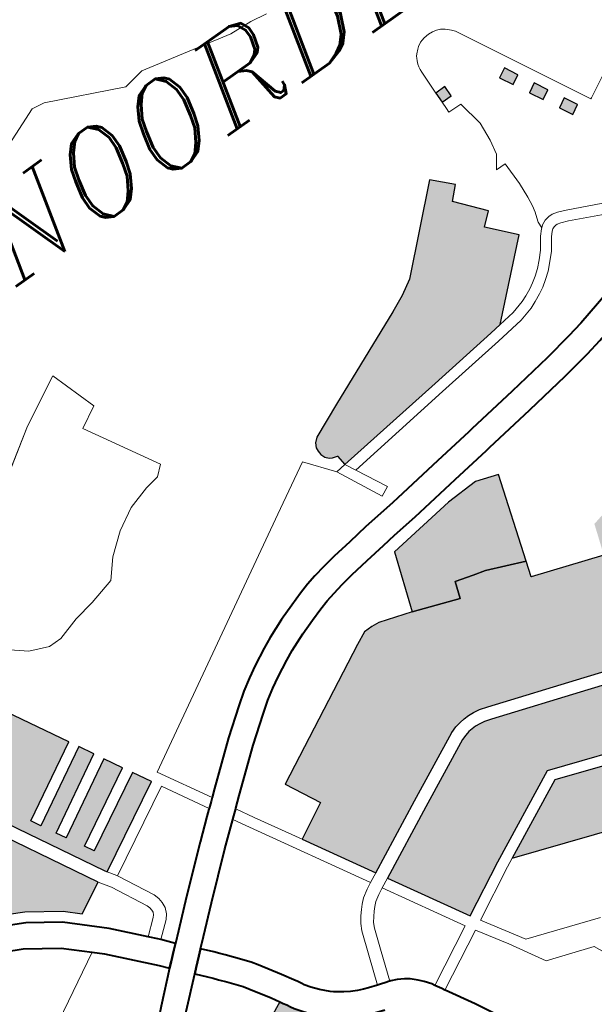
# Model space of a CAD drawing. Header units: metres. Extents: x 148316 to 148653, y 486436 to 486744.
# Tile 46 of 87: x 148542 to 148545, y 486718 to 486723. Entities that reach past the tile are written whole.
import ezdxf

# ---------------------------------------------------------------- set-up
doc = ezdxf.new("R2010")
doc.units = ezdxf.units.M
doc.header["$MEASUREMENT"] = 0
for name, color, linetype, lineweight in [('WVB-pen-brm-dik 018', 6, 'Continuous', 13), ('WVB-pen-dik 035', 1, 'Continuous', 40), ('WVB-raster-20%', 254, 'Continuous', 30), ('WVB-raster-60%', 253, 'Continuous', 30), ('WVB-tekst-dik 035', 1, 'Continuous', 40)]:
    doc.layers.add(name, color=color, linetype=linetype, lineweight=lineweight)
doc.styles.add('1 200   cursief   0.18', font='ITALICS.shx', dxfattribs={"height": 0.36})

# ---------------------------------------------------------------- blocks, each defined once
blk = doc.blocks.new('INZET')
at = {"layer": 'WVB-raster-20%'}
for points in [[(-0.098469, -0.043635), (-0.098462, -0.043335), (-0.098162, -0.043335), (-0.098168, -0.043635)], [(-0.096614, -0.04437), (-0.096808, -0.044005), (-0.096545, -0.043861), (-0.096351, -0.044226)], [(-0.096186, -0.045174), (-0.09638, -0.04481), (-0.096117, -0.044666), (-0.095923, -0.04503)], [(-0.106348, -0.050137), (-0.106384, -0.04984), (-0.106516, -0.0498), (-0.106592, -0.049749), (-0.106678, -0.049663), (-0.106723, -0.049542), (-0.106733, -0.04942), (-0.106723, -0.049314), (-0.106657, -0.049193), (-0.106541, -0.049086), (-0.105578, -0.048667), (-0.102875, -0.047509), (-0.102406, -0.047297), (-0.101984, -0.047052), (-0.099972, -0.045157), (-0.099473, -0.045676), (-0.099809, -0.046005), (-0.099151, -0.046778), (-0.099496, -0.047082), (-0.09885, -0.047797), (-0.100684, -0.049487), (-0.10103, -0.049531), (-0.103066, -0.049764)], [(-0.095761, -0.045973), (-0.095951, -0.045615), (-0.095688, -0.045471), (-0.095498, -0.045829)], [(-0.118054, -0.055423), (-0.118104, -0.055346), (-0.120016, -0.051871), (-0.120181, -0.051565), (-0.12072, -0.050566), (-0.12079, -0.050435), (-0.118413, -0.049117), (-0.117956, -0.049942), (-0.120026, -0.051072), (-0.119883, -0.051336), (-0.117811, -0.050205), (-0.117773, -0.050275), (-0.116856, -0.051933), (-0.118949, -0.053084), (-0.118805, -0.053347), (-0.116711, -0.052195), (-0.11649, -0.052595), (-0.118576, -0.05376), (-0.11843, -0.054022), (-0.116345, -0.052858), (-0.11607, -0.053355), (-0.118158, -0.054492), (-0.118015, -0.054755), (-0.115925, -0.053617), (-0.115649, -0.054117)], [(-0.100655, -0.059926), (-0.101862, -0.059507), (-0.104398, -0.058649), (-0.107002, -0.057775), (-0.107231, -0.057703), (-0.107408, -0.05768), (-0.107568, -0.057663), (-0.107719, -0.057669), (-0.107863, -0.05768), (-0.108028, -0.057716), (-0.108208, -0.057774), (-0.110109, -0.058703), (-0.112111, -0.059689), (-0.113215, -0.057781), (-0.112224, -0.057252), (-0.112722, -0.056289), (-0.108913, -0.05433), (-0.108556, -0.054157), (-0.108307, -0.054157), (-0.108091, -0.054179), (-0.107178, -0.05447), (-0.105907, -0.054932), (-0.105752, -0.05448), (-0.105245, -0.054619), (-0.1049, -0.054713), (-0.103848, -0.055146), (-0.103983, -0.055575), (-0.102032, -0.056247), (-0.101746, -0.055401), (-0.098725, -0.05471), (-0.098055, -0.057456), (-0.099961, -0.057913)], [(-0.110694, -0.062138), (-0.111935, -0.059992), (-0.109955, -0.059017), (-0.108077, -0.058099), (-0.107937, -0.058054), (-0.107812, -0.058027), (-0.107698, -0.058018), (-0.10758, -0.058014), (-0.10745, -0.058028), (-0.107307, -0.058046), (-0.107111, -0.058108), (-0.10451, -0.058981), (-0.101975, -0.059838), (-0.100769, -0.060257), (-0.101355, -0.061959), (-0.103958, -0.061089), (-0.106683, -0.060131), (-0.109227, -0.061371)], [(-0.124828, -0.076687), (-0.124881, -0.075963), (-0.124881, -0.075504), (-0.124833, -0.075266), (-0.124722, -0.074711), (-0.124532, -0.07403), (-0.124118, -0.072438), (-0.124698, -0.072322), (-0.124072, -0.070026), (-0.12282, -0.067058), (-0.123887, -0.066664), (-0.12333, -0.065389), (-0.122287, -0.065852), (-0.121962, -0.065017), (-0.121104, -0.063696), (-0.120478, -0.063139), (-0.119945, -0.062791), (-0.119018, -0.062351), (-0.116277, -0.061034), (-0.116225, -0.061122), (-0.11617, -0.061215), (-0.116119, -0.061309), (-0.116065, -0.06141), (-0.115915, -0.061618), (-0.115731, -0.061848), (-0.115482, -0.062108), (-0.115365, -0.062212), (-0.115081, -0.062413), (-0.114884, -0.06253), (-0.114676, -0.062638), (-0.11449, -0.06272), (-0.114321, -0.062787), (-0.114074, -0.062866), (-0.114107, -0.06296), (-0.114198, -0.063226), (-0.114251, -0.063343), (-0.114307, -0.063433), (-0.114361, -0.0635), (-0.114433, -0.063571), (-0.114506, -0.063624), (-0.115791, -0.064335), (-0.118399, -0.065744), (-0.118933, -0.066033), (-0.119063, -0.066144), (-0.119167, -0.066238), (-0.119301, -0.066378), (-0.119415, -0.066522), (-0.119611, -0.066897), (-0.120384, -0.068727), (-0.121264, -0.07083), (-0.121387, -0.07117), (-0.121917, -0.073204), (-0.121997, -0.073541), (-0.122016, -0.073691), (-0.121991, -0.073897), (-0.121924, -0.07409), (-0.121792, -0.074267), (-0.121672, -0.074387), (-0.121509, -0.074493), (-0.121348, -0.074561), (-0.12058, -0.074754), (-0.120352, -0.074823), (-0.120784, -0.076342), (-0.121033, -0.076284), (-0.121129, -0.076264), (-0.121249, -0.076246), (-0.121463, -0.076225), (-0.121705, -0.076221), (-0.121832, -0.076221), (-0.12204, -0.076241), (-0.122268, -0.076275), (-0.122403, -0.076317), (-0.122671, -0.076389), (-0.123137, -0.07649), (-0.123221, -0.076508), (-0.123638, -0.076581), (-0.124155, -0.076661), (-0.124259, -0.07667), (-0.124496, -0.076679), (-0.124711, -0.076684)]]:
    blk.add_hatch(color=256, dxfattribs=at).paths.add_polyline_path(points)
at = {"layer": 'WVB-raster-20%', "extrusion": (0, 0, -1)}
for points in [[(0.119278, -0.055955), (0.118416, -0.055508), (0.120323, -0.052039), (0.120884, -0.050998), (0.121027, -0.050734), (0.121189, -0.050432), (0.121344, -0.050146), (0.121397, -0.04998), (0.121422, -0.049787), (0.121492, -0.049264), (0.12269, -0.049327), (0.123259, -0.048284), (0.124846, -0.049118), (0.124029, -0.050623), (0.123786, -0.051069), (0.122312, -0.05027), (0.121805, -0.051161), (0.121657, -0.051421), (0.12289, -0.052097), (0.122065, -0.053515), (0.121729, -0.054077), (0.12091, -0.054812), (0.120521, -0.05501), (0.119657, -0.055601)], [(0.10088, -0.064323), (0.101181, -0.063115), (0.101368, -0.062271), (0.104055, -0.061373), (0.106665, -0.060455), (0.108848, -0.06152)]]:
    blk.add_hatch(color=256, dxfattribs=at).paths.add_polyline_path(points)
at = {"layer": 'WVB-raster-60%'}
blk.add_hatch(color=256, dxfattribs=at).paths.add_polyline_path([(-0.103848, -0.055146), (-0.1049, -0.054713), (-0.105245, -0.054619), (-0.105752, -0.05448), (-0.105907, -0.054932), (-0.107178, -0.05447), (-0.106628, -0.052864), (-0.10464, -0.052617), (-0.103716, -0.052576), (-0.103091, -0.05279)])
at = {"layer": 'WVB-pen-brm-dik 018'}
for p, q in [((-0.108887, -0.037791), (-0.107674, -0.037305)), ((-0.107674, -0.037305), (-0.108887, -0.037791)), ((-0.107674, -0.037305), (-0.10731, -0.037366)), ((-0.10731, -0.037366), (-0.107674, -0.037305)), ((-0.10731, -0.037366), (-0.105247, -0.038296)), ((-0.105247, -0.038296), (-0.10731, -0.037366)), ((-0.105247, -0.038296), (-0.10464, -0.038195)), ((-0.10464, -0.038195), (-0.105247, -0.038296)), ((-0.10464, -0.038195), (-0.102081, -0.038782)), ((-0.102081, -0.038782), (-0.10464, -0.038195)), ((-0.102081, -0.038782), (-0.101434, -0.038823)), ((-0.101434, -0.038823), (-0.102081, -0.038782)), ((-0.101434, -0.038823), (-0.100969, -0.038903)), ((-0.100969, -0.038903), (-0.101434, -0.038823)), ((-0.098168, -0.042073), (-0.098265, -0.042162)), ((-0.098265, -0.042162), (-0.098168, -0.042073)), ((-0.098112, -0.042032), (-0.098168, -0.042073)), ((-0.098168, -0.042073), (-0.098112, -0.042032)), ((-0.097999, -0.041969), (-0.098112, -0.042032)), ((-0.098112, -0.042032), (-0.097999, -0.041969)), ((-0.097932, -0.041948), (-0.097999, -0.041969)), ((-0.097999, -0.041969), (-0.097932, -0.041948)), ((-0.097848, -0.041927), (-0.097932, -0.041948)), ((-0.097932, -0.041948), (-0.097848, -0.041927)), ((-0.097698, -0.041914), (-0.097848, -0.041927)), ((-0.097848, -0.041927), (-0.097698, -0.041914)), ((-0.09757, -0.041927), (-0.097698, -0.041914)), ((-0.097698, -0.041914), (-0.09757, -0.041927)), ((-0.097453, -0.041953), (-0.09757, -0.041927)), ((-0.09757, -0.041927), (-0.097453, -0.041953)), ((-0.097352, -0.041995), (-0.097453, -0.041953)), ((-0.097453, -0.041953), (-0.097352, -0.041995)), ((-0.09725, -0.042063), (-0.097352, -0.041995)), ((-0.097352, -0.041995), (-0.09725, -0.042063)), ((-0.097122, -0.04219), (-0.09725, -0.042063)), ((-0.09725, -0.042063), (-0.097122, -0.04219)), ((-0.098372, -0.042327), (-0.098409, -0.042413)), ((-0.098409, -0.042413), (-0.098372, -0.042327)), ((-0.098336, -0.042262), (-0.098372, -0.042327)), ((-0.098372, -0.042327), (-0.098336, -0.042262)), ((-0.098305, -0.042213), (-0.098336, -0.042262)), ((-0.098336, -0.042262), (-0.098305, -0.042213)), ((-0.098265, -0.042162), (-0.098305, -0.042213)), ((-0.098305, -0.042213), (-0.098265, -0.042162)), ((-0.097052, -0.04227), (-0.097122, -0.04219)), ((-0.097122, -0.04219), (-0.097052, -0.04227)), ((-0.095112, -0.045917), (-0.097052, -0.04227)), ((-0.097052, -0.04227), (-0.095112, -0.045917)), ((-0.098441, -0.042563), (-0.098446, -0.042651)), ((-0.098446, -0.042651), (-0.098441, -0.042563)), ((-0.098428, -0.042482), (-0.098441, -0.042563)), ((-0.098441, -0.042563), (-0.098428, -0.042482)), ((-0.098409, -0.042413), (-0.098428, -0.042482)), ((-0.098428, -0.042482), (-0.098409, -0.042413)), ((-0.098446, -0.042651), (-0.098462, -0.043335)), ((-0.098462, -0.043335), (-0.098446, -0.042651)), ((-0.098469, -0.043635), (-0.098462, -0.043335)), ((-0.098462, -0.043335), (-0.098162, -0.043335)), ((-0.098162, -0.043335), (-0.098168, -0.043635)), ((-0.111434, -0.043555), (-0.112786, -0.044276)), ((-0.112786, -0.044276), (-0.111434, -0.043555)), ((-0.110995, -0.044872), (-0.111434, -0.043555)), ((-0.111434, -0.043555), (-0.110995, -0.044872)), ((-0.098469, -0.043635), (-0.098473, -0.043847)), ((-0.098473, -0.043847), (-0.098469, -0.043635)), ((-0.098168, -0.043635), (-0.098469, -0.043635)), ((-0.098473, -0.043847), (-0.098476, -0.043967)), ((-0.098476, -0.043967), (-0.098473, -0.043847)), ((-0.098476, -0.043967), (-0.098081, -0.043973)), ((-0.098081, -0.043973), (-0.098476, -0.043967)), ((-0.098081, -0.043973), (-0.097953, -0.044702)), ((-0.097953, -0.044702), (-0.098081, -0.043973)), ((-0.096545, -0.043861), (-0.096808, -0.044005)), ((-0.096351, -0.044226), (-0.096545, -0.043861)), ((-0.096808, -0.044005), (-0.096614, -0.04437)), ((-0.096614, -0.04437), (-0.096351, -0.044226)), ((-0.112786, -0.044276), (-0.115902, -0.046287)), ((-0.115902, -0.046287), (-0.112786, -0.044276)), ((-0.097953, -0.044702), (-0.097997, -0.045237)), ((-0.097997, -0.045237), (-0.097953, -0.044702)), ((-0.096117, -0.044666), (-0.09638, -0.04481)), ((-0.095923, -0.04503), (-0.096117, -0.044666)), ((-0.111596, -0.045197), (-0.110995, -0.044872)), ((-0.110995, -0.044872), (-0.111596, -0.045197)), ((-0.09638, -0.04481), (-0.096186, -0.045174)), ((-0.096186, -0.045174), (-0.095923, -0.04503)), ((-0.110435, -0.047221), (-0.111596, -0.045197)), ((-0.111596, -0.045197), (-0.110435, -0.047221)), ((-0.101984, -0.047052), (-0.099972, -0.045157)), ((-0.099972, -0.045157), (-0.099473, -0.045676)), ((-0.097997, -0.045237), (-0.098085, -0.045651)), ((-0.098085, -0.045651), (-0.097997, -0.045237)), ((-0.093875, -0.045262), (-0.095084, -0.0459)), ((-0.095084, -0.0459), (-0.093875, -0.045262)), ((-0.095688, -0.045471), (-0.095951, -0.045615)), ((-0.095498, -0.045829), (-0.095688, -0.045471)), ((-0.099473, -0.045676), (-0.099809, -0.046005)), ((-0.098085, -0.045651), (-0.098326, -0.045994)), ((-0.098326, -0.045994), (-0.098085, -0.045651)), ((-0.095951, -0.045615), (-0.095761, -0.045973)), ((-0.095761, -0.045973), (-0.095498, -0.045829)), ((-0.099809, -0.046005), (-0.099151, -0.046778)), ((-0.098326, -0.045994), (-0.098038, -0.045999)), ((-0.098038, -0.045999), (-0.098326, -0.045994)), ((-0.098038, -0.045999), (-0.098032, -0.046668)), ((-0.098032, -0.046668), (-0.098038, -0.045999)), ((-0.095084, -0.0459), (-0.095112, -0.045917)), ((-0.095112, -0.045917), (-0.095084, -0.0459)), ((-0.099151, -0.046778), (-0.099496, -0.047082)), ((-0.098032, -0.046668), (-0.098066, -0.047097)), ((-0.098066, -0.047097), (-0.098032, -0.046668)), ((-0.102406, -0.047297), (-0.101984, -0.047052)), ((-0.099496, -0.047082), (-0.09885, -0.047797)), ((-0.098066, -0.047097), (-0.0981, -0.047362)), ((-0.0981, -0.047362), (-0.098066, -0.047097)), ((-0.111122, -0.047526), (-0.110703, -0.04745)), ((-0.110703, -0.04745), (-0.111122, -0.047526)), ((-0.110703, -0.04745), (-0.110435, -0.047221)), ((-0.110435, -0.047221), (-0.110703, -0.04745)), ((-0.102875, -0.047509), (-0.102406, -0.047297)), ((-0.0981, -0.047362), (-0.098139, -0.047543)), ((-0.098139, -0.047543), (-0.0981, -0.047362)), ((-0.112382, -0.048061), (-0.111771, -0.047717)), ((-0.111771, -0.047717), (-0.112382, -0.048061)), ((-0.111771, -0.047717), (-0.111122, -0.047526)), ((-0.111122, -0.047526), (-0.111771, -0.047717)), ((-0.105578, -0.048667), (-0.102875, -0.047509)), ((-0.09819, -0.047701), (-0.098229, -0.047814)), ((-0.098229, -0.047814), (-0.09819, -0.047701)), ((-0.098139, -0.047543), (-0.09819, -0.047701)), ((-0.09819, -0.047701), (-0.098139, -0.047543)), ((-0.09885, -0.047797), (-0.100684, -0.049487)), ((-0.098238, -0.047997), (-0.098264, -0.048018)), ((-0.098264, -0.048018), (-0.098238, -0.047997)), ((-0.098229, -0.047814), (-0.098238, -0.047997)), ((-0.098238, -0.047997), (-0.098229, -0.047814)), ((-0.098172, -0.047944), (-0.098238, -0.047997)), ((-0.098238, -0.047997), (-0.098172, -0.047944)), ((-0.098043, -0.047882), (-0.098172, -0.047944)), ((-0.098172, -0.047944), (-0.098043, -0.047882)), ((-0.0979, -0.047857), (-0.098043, -0.047882)), ((-0.098043, -0.047882), (-0.0979, -0.047857)), ((-0.09779, -0.047864), (-0.0979, -0.047857)), ((-0.0979, -0.047857), (-0.09779, -0.047864)), ((-0.097643, -0.047902), (-0.09779, -0.047864)), ((-0.09779, -0.047864), (-0.097643, -0.047902)), ((-0.097415, -0.047994), (-0.097643, -0.047902)), ((-0.097643, -0.047902), (-0.097415, -0.047994)), ((-0.0965, -0.048418), (-0.097415, -0.047994)), ((-0.097415, -0.047994), (-0.0965, -0.048418)), ((-0.112955, -0.048519), (-0.112382, -0.048061)), ((-0.112382, -0.048061), (-0.112955, -0.048519)), ((-0.098396, -0.048165), (-0.098625, -0.048476)), ((-0.098625, -0.048476), (-0.098396, -0.048165)), ((-0.098264, -0.048018), (-0.098396, -0.048165)), ((-0.098396, -0.048165), (-0.098264, -0.048018)), ((-0.098057, -0.048236), (-0.098163, -0.048355)), ((-0.098163, -0.048355), (-0.098057, -0.048236)), ((-0.098011, -0.0482), (-0.098057, -0.048236)), ((-0.098057, -0.048236), (-0.098011, -0.0482)), ((-0.097951, -0.048171), (-0.098011, -0.0482)), ((-0.098011, -0.0482), (-0.097951, -0.048171)), ((-0.097883, -0.048159), (-0.097951, -0.048171)), ((-0.097951, -0.048171), (-0.097883, -0.048159)), ((-0.097837, -0.048162), (-0.097883, -0.048159)), ((-0.097883, -0.048159), (-0.097837, -0.048162)), ((-0.097737, -0.048188), (-0.097837, -0.048162)), ((-0.097837, -0.048162), (-0.097737, -0.048188)), ((-0.097534, -0.04827), (-0.097737, -0.048188)), ((-0.097737, -0.048188), (-0.097534, -0.04827)), ((-0.113374, -0.049015), (-0.112955, -0.048519)), ((-0.112955, -0.048519), (-0.113374, -0.049015)), ((-0.098625, -0.048476), (-0.098803, -0.048668)), ((-0.098803, -0.048668), (-0.098625, -0.048476)), ((-0.098163, -0.048355), (-0.098393, -0.048668)), ((-0.098393, -0.048668), (-0.098163, -0.048355)), ((-0.096611, -0.048698), (-0.097534, -0.04827)), ((-0.097534, -0.04827), (-0.096611, -0.048698)), ((-0.116924, -0.048786), (-0.116313, -0.049282)), ((-0.116313, -0.049282), (-0.116924, -0.048786)), ((-0.106541, -0.049086), (-0.105578, -0.048667)), ((-0.098803, -0.048668), (-0.098979, -0.048834)), ((-0.098979, -0.048834), (-0.098803, -0.048668)), ((-0.098393, -0.048668), (-0.09859, -0.048879)), ((-0.09859, -0.048879), (-0.098393, -0.048668)), ((-0.114138, -0.049206), (-0.113374, -0.049015)), ((-0.113374, -0.049015), (-0.114138, -0.049206)), ((-0.099147, -0.048968), (-0.099312, -0.049076)), ((-0.099312, -0.049076), (-0.099147, -0.048968)), ((-0.098979, -0.048834), (-0.099147, -0.048968)), ((-0.099147, -0.048968), (-0.098979, -0.048834)), ((-0.098782, -0.049061), (-0.098971, -0.049211)), ((-0.098971, -0.049211), (-0.098782, -0.049061)), ((-0.09859, -0.048879), (-0.098782, -0.049061)), ((-0.098782, -0.049061), (-0.09859, -0.048879)), ((-0.116313, -0.049282), (-0.115779, -0.049511)), ((-0.115779, -0.049511), (-0.116313, -0.049282)), ((-0.115397, -0.049511), (-0.114749, -0.04932)), ((-0.114749, -0.04932), (-0.115397, -0.049511)), ((-0.114749, -0.04932), (-0.114138, -0.049206)), ((-0.114138, -0.049206), (-0.114749, -0.04932)), ((-0.106733, -0.04942), (-0.106723, -0.049314)), ((-0.106723, -0.049314), (-0.106657, -0.049193)), ((-0.106657, -0.049193), (-0.106541, -0.049086)), ((-0.09984, -0.049326), (-0.100216, -0.049427)), ((-0.100216, -0.049427), (-0.09984, -0.049326)), ((-0.099668, -0.049258), (-0.09984, -0.049326)), ((-0.09984, -0.049326), (-0.099668, -0.049258)), ((-0.099467, -0.049166), (-0.099668, -0.049258)), ((-0.099668, -0.049258), (-0.099467, -0.049166)), ((-0.099312, -0.049076), (-0.099467, -0.049166)), ((-0.099467, -0.049166), (-0.099312, -0.049076)), ((-0.099154, -0.049332), (-0.09933, -0.049433)), ((-0.09933, -0.049433), (-0.099154, -0.049332)), ((-0.098971, -0.049211), (-0.099154, -0.049332)), ((-0.099154, -0.049332), (-0.098971, -0.049211)), ((-0.115779, -0.049511), (-0.115397, -0.049511)), ((-0.115397, -0.049511), (-0.115779, -0.049511)), ((-0.10725, -0.049408), (-0.108622, -0.050184)), ((-0.108622, -0.050184), (-0.10725, -0.049408)), ((-0.106645, -0.050175), (-0.10725, -0.049408)), ((-0.10725, -0.049408), (-0.106645, -0.050175)), ((-0.106723, -0.049542), (-0.106733, -0.04942)), ((-0.106678, -0.049663), (-0.106723, -0.049542)), ((-0.10103, -0.049531), (-0.103066, -0.049764)), ((-0.100684, -0.049487), (-0.10103, -0.049531)), ((-0.100216, -0.049427), (-0.100684, -0.049487)), ((-0.100684, -0.049487), (-0.100216, -0.049427)), ((-0.09955, -0.049533), (-0.099745, -0.049611)), ((-0.099745, -0.049611), (-0.09955, -0.049533)), ((-0.09933, -0.049433), (-0.09955, -0.049533)), ((-0.09955, -0.049533), (-0.09933, -0.049433)), ((-0.106592, -0.049749), (-0.106678, -0.049663)), ((-0.106516, -0.0498), (-0.106592, -0.049749)), ((-0.106384, -0.04984), (-0.106516, -0.0498)), ((-0.106348, -0.050137), (-0.106384, -0.04984)), ((-0.103066, -0.049764), (-0.106348, -0.050137)), ((-0.100994, -0.049829), (-0.103032, -0.050062)), ((-0.103032, -0.050062), (-0.100994, -0.049829)), ((-0.100158, -0.049722), (-0.100994, -0.049829)), ((-0.100994, -0.049829), (-0.100158, -0.049722)), ((-0.099745, -0.049611), (-0.100158, -0.049722)), ((-0.100158, -0.049722), (-0.099745, -0.049611)), ((-0.106348, -0.050137), (-0.106645, -0.050175)), ((-0.106645, -0.050175), (-0.106348, -0.050137)), ((-0.106196, -0.050435), (-0.106348, -0.050137)), ((-0.106348, -0.050137), (-0.106196, -0.050435)), ((-0.103032, -0.050062), (-0.106196, -0.050435)), ((-0.106196, -0.050435), (-0.103032, -0.050062)), ((-0.117773, -0.050275), (-0.116856, -0.051933)), ((-0.108622, -0.050184), (-0.115369, -0.053998)), ((-0.115369, -0.053998), (-0.108622, -0.050184)), ((-0.10602, -0.051436), (-0.106645, -0.050175)), ((-0.106645, -0.050175), (-0.10602, -0.051436)), ((-0.106196, -0.050435), (-0.105752, -0.051303)), ((-0.105752, -0.051303), (-0.106196, -0.050435)), ((-0.09888, -0.050731), (-0.0982, -0.05057)), ((-0.100173, -0.05097), (-0.099343, -0.050829)), ((-0.099343, -0.050829), (-0.09888, -0.050731)), ((-0.102962, -0.051356), (-0.101472, -0.051156)), ((-0.101472, -0.051156), (-0.100173, -0.05097)), ((-0.105752, -0.051303), (-0.10602, -0.051436)), ((-0.10602, -0.051436), (-0.105752, -0.051303)), ((-0.104233, -0.051522), (-0.103078, -0.051372)), ((-0.103078, -0.051372), (-0.102962, -0.051356)), ((-0.098727, -0.051414), (-0.099212, -0.051516)), ((-0.106437, -0.051799), (-0.105882, -0.051741)), ((-0.105882, -0.051741), (-0.105699, -0.051721)), ((-0.105699, -0.051721), (-0.104233, -0.051522)), ((-0.100064, -0.051662), (-0.101376, -0.05185)), ((-0.099212, -0.051516), (-0.100064, -0.051662)), ((-0.118104, -0.055346), (-0.120016, -0.051871)), ((-0.116856, -0.051933), (-0.118949, -0.053084)), ((-0.108423, -0.052068), (-0.108032, -0.052004)), ((-0.108032, -0.052004), (-0.107462, -0.051931)), ((-0.107462, -0.051931), (-0.106859, -0.05185)), ((-0.106859, -0.05185), (-0.106437, -0.051799)), ((-0.101376, -0.05185), (-0.102869, -0.05205)), ((-0.120323, -0.052039), (-0.118416, -0.055508)), ((-0.118805, -0.053347), (-0.116711, -0.052195)), ((-0.116711, -0.052195), (-0.11649, -0.052595)), ((-0.109367, -0.052291), (-0.109065, -0.052208)), ((-0.109065, -0.052208), (-0.108769, -0.052136)), ((-0.108769, -0.052136), (-0.108423, -0.052068)), ((-0.104141, -0.052216), (-0.105615, -0.052416)), ((-0.102987, -0.052066), (-0.104141, -0.052216)), ((-0.102869, -0.05205), (-0.102987, -0.052066)), ((-0.110203, -0.052575), (-0.109751, -0.052421)), ((-0.109751, -0.052421), (-0.109367, -0.052291)), ((-0.10677, -0.052544), (-0.107371, -0.052625)), ((-0.106359, -0.052495), (-0.10677, -0.052544)), ((-0.105615, -0.052416), (-0.106359, -0.052495)), ((-0.11649, -0.052595), (-0.118576, -0.05376)), ((-0.111041, -0.052939), (-0.110739, -0.052793)), ((-0.110739, -0.052793), (-0.110203, -0.052575)), ((-0.108618, -0.05282), (-0.10889, -0.052886)), ((-0.108299, -0.052757), (-0.108618, -0.05282)), ((-0.107931, -0.052696), (-0.108299, -0.052757)), ((-0.107371, -0.052625), (-0.107931, -0.052696)), ((-0.106628, -0.052864), (-0.10464, -0.052617)), ((-0.10464, -0.052617), (-0.103716, -0.052576)), ((-0.103091, -0.05279), (-0.103848, -0.055146)), ((-0.103716, -0.052576), (-0.103091, -0.05279)), ((-0.118949, -0.053084), (-0.118805, -0.053347)), ((-0.11843, -0.054022), (-0.116345, -0.052858)), ((-0.116345, -0.052858), (-0.11607, -0.053355)), ((-0.111511, -0.053181), (-0.111041, -0.052939)), ((-0.109526, -0.053084), (-0.109958, -0.053231)), ((-0.109162, -0.05296), (-0.109526, -0.053084)), ((-0.10889, -0.052886), (-0.109162, -0.05296)), ((-0.107178, -0.05447), (-0.106628, -0.052864)), ((-0.11607, -0.053355), (-0.118158, -0.054492)), ((-0.111836, -0.053363), (-0.111511, -0.053181)), ((-0.109958, -0.053231), (-0.110454, -0.053433)), ((-0.118015, -0.054755), (-0.115925, -0.053617)), ((-0.115925, -0.053617), (-0.115649, -0.054117)), ((-0.112518, -0.053818), (-0.11217, -0.053571)), ((-0.11217, -0.053571), (-0.111836, -0.053363)), ((-0.110728, -0.053566), (-0.11118, -0.053798)), ((-0.110454, -0.053433), (-0.110728, -0.053566)), ((-0.118576, -0.05376), (-0.11843, -0.054022)), ((-0.113246, -0.054365), (-0.112518, -0.053818)), ((-0.11118, -0.053798), (-0.11148, -0.053966)), ((-0.115649, -0.054117), (-0.118054, -0.055423)), ((-0.115369, -0.053998), (-0.114558, -0.055433)), ((-0.114558, -0.055433), (-0.115369, -0.053998)), ((-0.111782, -0.054154), (-0.112105, -0.054383)), ((-0.11148, -0.053966), (-0.111782, -0.054154)), ((-0.108913, -0.05433), (-0.108556, -0.054157)), ((-0.108556, -0.054157), (-0.108307, -0.054157)), ((-0.108307, -0.054157), (-0.108091, -0.054179)), ((-0.115499, -0.054377), (-0.117891, -0.055676)), ((-0.117891, -0.055676), (-0.115499, -0.054377)), ((-0.114943, -0.055361), (-0.115499, -0.054377)), ((-0.115499, -0.054377), (-0.114943, -0.055361)), ((-0.114362, -0.055271), (-0.113246, -0.054365)), ((-0.112105, -0.054383), (-0.112815, -0.054917)), ((-0.112722, -0.056289), (-0.108913, -0.05433)), ((-0.108091, -0.054179), (-0.107178, -0.05447)), ((-0.118158, -0.054492), (-0.118015, -0.054755)), ((-0.121746, -0.054721), (-0.120675, -0.055269)), ((-0.120521, -0.05501), (-0.12091, -0.054812)), ((-0.112815, -0.054917), (-0.113918, -0.055812)), ((-0.119657, -0.055601), (-0.120521, -0.05501)), ((-0.103848, -0.055146), (-0.103983, -0.055575)), ((-0.121138, -0.0558), (-0.122053, -0.055353)), ((-0.120675, -0.055269), (-0.119845, -0.055836)), ((-0.118054, -0.055423), (-0.118104, -0.055346)), ((-0.117903, -0.055652), (-0.118054, -0.055423)), ((-0.118054, -0.055423), (-0.117903, -0.055652)), ((-0.114793, -0.055627), (-0.114943, -0.055361)), ((-0.114943, -0.055361), (-0.114793, -0.055627)), ((-0.114793, -0.055627), (-0.114641, -0.055502)), ((-0.114641, -0.055502), (-0.114558, -0.055433)), ((-0.114558, -0.055433), (-0.114362, -0.055271)), ((-0.119278, -0.055955), (-0.119657, -0.055601)), ((-0.118416, -0.055508), (-0.119278, -0.055955)), ((-0.118206, -0.055828), (-0.118416, -0.055508)), ((-0.118416, -0.055508), (-0.118206, -0.055828)), ((-0.117891, -0.055676), (-0.117903, -0.055652)), ((-0.117903, -0.055652), (-0.117891, -0.055676)), ((-0.117891, -0.055676), (-0.117379, -0.056678)), ((-0.117379, -0.056678), (-0.117891, -0.055676)), ((-0.115528, -0.056233), (-0.114968, -0.055771)), ((-0.114968, -0.055771), (-0.114809, -0.05564)), ((-0.114809, -0.05564), (-0.114793, -0.055627)), ((-0.103983, -0.055575), (-0.102032, -0.056247)), ((-0.120285, -0.056383), (-0.121138, -0.0558)), ((-0.119845, -0.055836), (-0.118912, -0.056709)), ((-0.117704, -0.056811), (-0.118206, -0.055828)), ((-0.118206, -0.055828), (-0.117704, -0.056811)), ((-0.114196, -0.056041), (-0.114208, -0.056052)), ((-0.113918, -0.055812), (-0.114196, -0.056041)), ((-0.11669, -0.057225), (-0.115528, -0.056233)), ((-0.114522, -0.056311), (-0.115078, -0.056769)), ((-0.114443, -0.056246), (-0.114522, -0.056311)), ((-0.114364, -0.05618), (-0.114443, -0.056246)), ((-0.114197, -0.056681), (-0.114443, -0.056246)), ((-0.114443, -0.056246), (-0.114197, -0.056681)), ((-0.114208, -0.056052), (-0.114364, -0.05618)), ((-0.114208, -0.056052), (-0.113937, -0.056533)), ((-0.113937, -0.056533), (-0.114208, -0.056052)), ((-0.112224, -0.057252), (-0.112722, -0.056289)), ((-0.11966, -0.056968), (-0.120285, -0.056383)), ((-0.113937, -0.056533), (-0.113215, -0.057781)), ((-0.113215, -0.057781), (-0.113937, -0.056533)), ((-0.118912, -0.056709), (-0.118171, -0.057514)), ((-0.117678, -0.056894), (-0.117704, -0.056811)), ((-0.117704, -0.056811), (-0.117678, -0.056894)), ((-0.117379, -0.056678), (-0.117331, -0.05683)), ((-0.117331, -0.05683), (-0.117379, -0.056678)), ((-0.117331, -0.05683), (-0.117322, -0.056972)), ((-0.117322, -0.056972), (-0.117331, -0.05683)), ((-0.115078, -0.056769), (-0.116231, -0.057754)), ((-0.11238, -0.059822), (-0.114197, -0.056681)), ((-0.114197, -0.056681), (-0.11238, -0.059822)), ((-0.11966, -0.056968), (-0.12149, -0.057965)), ((-0.12149, -0.057965), (-0.11966, -0.056968)), ((-0.11941, -0.057203), (-0.11966, -0.056968)), ((-0.117754, -0.057163), (-0.117705, -0.057105)), ((-0.117705, -0.057105), (-0.117754, -0.057163)), ((-0.117705, -0.057105), (-0.117677, -0.057045)), ((-0.117677, -0.057045), (-0.117705, -0.057105)), ((-0.117673, -0.056972), (-0.117678, -0.056894)), ((-0.117678, -0.056894), (-0.117673, -0.056972)), ((-0.117677, -0.057045), (-0.117673, -0.056972)), ((-0.117673, -0.056972), (-0.117677, -0.057045)), ((-0.117322, -0.056972), (-0.117332, -0.057133)), ((-0.117332, -0.057133), (-0.117322, -0.056972)), ((-0.118384, -0.058316), (-0.11941, -0.057203)), ((-0.118171, -0.057514), (-0.117754, -0.057163)), ((-0.117754, -0.057163), (-0.118171, -0.057514)), ((-0.117407, -0.057294), (-0.117505, -0.057411)), ((-0.117505, -0.057411), (-0.117407, -0.057294)), ((-0.117332, -0.057133), (-0.117407, -0.057294)), ((-0.117407, -0.057294), (-0.117332, -0.057133)), ((-0.117406, -0.057855), (-0.11669, -0.057225)), ((-0.113215, -0.057781), (-0.112224, -0.057252)), ((-0.118171, -0.057514), (-0.117994, -0.057706)), ((-0.117505, -0.057411), (-0.117937, -0.057774)), ((-0.117937, -0.057774), (-0.117505, -0.057411)), ((-0.117994, -0.057706), (-0.117937, -0.057774)), ((-0.117937, -0.057774), (-0.117673, -0.058089)), ((-0.117673, -0.058089), (-0.117406, -0.057855)), ((-0.116231, -0.057754), (-0.116944, -0.058381)), ((-0.112111, -0.059689), (-0.113215, -0.057781)), ((-0.108208, -0.057774), (-0.110109, -0.058703)), ((-0.108028, -0.057716), (-0.108208, -0.057774)), ((-0.107863, -0.05768), (-0.108028, -0.057716)), ((-0.107719, -0.057669), (-0.107863, -0.05768)), ((-0.107568, -0.057663), (-0.107719, -0.057669)), ((-0.107408, -0.05768), (-0.107568, -0.057663)), ((-0.107231, -0.057703), (-0.107408, -0.05768)), ((-0.107002, -0.057775), (-0.107231, -0.057703)), ((-0.104398, -0.058649), (-0.107002, -0.057775)), ((-0.109955, -0.059017), (-0.108077, -0.058099)), ((-0.108077, -0.058099), (-0.107937, -0.058054)), ((-0.107937, -0.058054), (-0.107812, -0.058027)), ((-0.107812, -0.058027), (-0.107698, -0.058018)), ((-0.107698, -0.058018), (-0.10758, -0.058014)), ((-0.10758, -0.058014), (-0.10745, -0.058028)), ((-0.10745, -0.058028), (-0.107307, -0.058046)), ((-0.107307, -0.058046), (-0.107111, -0.058108)), ((-0.107111, -0.058108), (-0.10451, -0.058981)), ((-0.118194, -0.058548), (-0.118384, -0.058316)), ((-0.116944, -0.058381), (-0.1172, -0.058606)), ((-0.11898, -0.059254), (-0.118194, -0.058548)), ((-0.1172, -0.058606), (-0.116954, -0.058879)), ((-0.110109, -0.058703), (-0.112111, -0.059689)), ((-0.101862, -0.059507), (-0.104398, -0.058649)), ((-0.116954, -0.058879), (-0.116846, -0.059012)), ((-0.10451, -0.058981), (-0.101975, -0.059838)), ((-0.117726, -0.059069), (-0.118508, -0.05977)), ((-0.117486, -0.059335), (-0.117726, -0.059069)), ((-0.116846, -0.059012), (-0.116748, -0.059133)), ((-0.116748, -0.059133), (-0.1166, -0.059314)), ((-0.111935, -0.059992), (-0.109955, -0.059017)), ((-0.117388, -0.059455), (-0.117486, -0.059335)), ((-0.11729, -0.059575), (-0.117388, -0.059455)), ((-0.1166, -0.059314), (-0.116287, -0.059705)), ((-0.117144, -0.059754), (-0.11729, -0.059575)), ((-0.116852, -0.060118), (-0.117144, -0.059754)), ((-0.116287, -0.059705), (-0.116173, -0.059875)), ((-0.11238, -0.059822), (-0.112111, -0.059689)), ((-0.112111, -0.059689), (-0.11238, -0.059822)), ((-0.116173, -0.059875), (-0.11581, -0.060448)), ((-0.112908, -0.060171), (-0.112773, -0.060048)), ((-0.112773, -0.060048), (-0.112908, -0.060171)), ((-0.112773, -0.060048), (-0.112561, -0.059911)), ((-0.112561, -0.059911), (-0.112773, -0.060048)), ((-0.112561, -0.059911), (-0.11238, -0.059822)), ((-0.11238, -0.059822), (-0.112561, -0.059911)), ((-0.112205, -0.060125), (-0.111935, -0.059992)), ((-0.111935, -0.059992), (-0.112205, -0.060125)), ((-0.110694, -0.062138), (-0.111935, -0.059992)), ((-0.11676, -0.060257), (-0.116852, -0.060118)), ((-0.116407, -0.060813), (-0.11676, -0.060257)), ((-0.113119, -0.060404), (-0.113008, -0.060277)), ((-0.113008, -0.060277), (-0.113119, -0.060404)), ((-0.113008, -0.060277), (-0.112908, -0.060171)), ((-0.112908, -0.060171), (-0.113008, -0.060277)), ((-0.112559, -0.060326), (-0.112662, -0.060421)), ((-0.112662, -0.060421), (-0.112559, -0.060326)), ((-0.112388, -0.060216), (-0.112559, -0.060326)), ((-0.112559, -0.060326), (-0.112388, -0.060216)), ((-0.112205, -0.060125), (-0.112388, -0.060216)), ((-0.112388, -0.060216), (-0.112205, -0.060125)), ((-0.11096, -0.062277), (-0.112205, -0.060125)), ((-0.112205, -0.060125), (-0.11096, -0.062277)), ((-0.106683, -0.060131), (-0.109227, -0.061371)), ((-0.103958, -0.061089), (-0.106683, -0.060131)), ((-0.11581, -0.060448), (-0.115622, -0.060767)), ((-0.113334, -0.06076), (-0.11324, -0.060572)), ((-0.11324, -0.060572), (-0.113334, -0.06076)), ((-0.11324, -0.060572), (-0.113119, -0.060404)), ((-0.113119, -0.060404), (-0.11324, -0.060572)), ((-0.112748, -0.060512), (-0.112844, -0.060622)), ((-0.112844, -0.060622), (-0.112748, -0.060512)), ((-0.112662, -0.060421), (-0.112748, -0.060512)), ((-0.112748, -0.060512), (-0.112662, -0.060421)), ((-0.108848, -0.06152), (-0.106665, -0.060455)), ((-0.106665, -0.060455), (-0.104055, -0.061373)), ((-0.116277, -0.061034), (-0.116407, -0.060813)), ((-0.115622, -0.060767), (-0.115562, -0.060868)), ((-0.115562, -0.060868), (-0.115503, -0.060975)), ((-0.113564, -0.061405), (-0.113334, -0.06076)), ((-0.113334, -0.06076), (-0.113564, -0.061405)), ((-0.11294, -0.060754), (-0.113012, -0.060898)), ((-0.113012, -0.060898), (-0.11294, -0.060754)), ((-0.112844, -0.060622), (-0.11294, -0.060754)), ((-0.11294, -0.060754), (-0.112844, -0.060622)), ((-0.119018, -0.062351), (-0.116277, -0.061034)), ((-0.115503, -0.060975), (-0.11547, -0.061039)), ((-0.11547, -0.061039), (-0.115358, -0.061194)), ((-0.113012, -0.060898), (-0.113234, -0.061521)), ((-0.113234, -0.061521), (-0.113012, -0.060898)), ((-0.115358, -0.061194), (-0.115204, -0.061386)), ((-0.115204, -0.061386), (-0.114996, -0.061604)), ((-0.113844, -0.062205), (-0.113564, -0.061405)), ((-0.113564, -0.061405), (-0.113844, -0.062205)), ((-0.109227, -0.061371), (-0.110694, -0.062138)), ((-0.114996, -0.061604), (-0.114929, -0.061663)), ((-0.114929, -0.061663), (-0.1147, -0.061825)), ((-0.113234, -0.061521), (-0.113511, -0.062315)), ((-0.113511, -0.062315), (-0.113234, -0.061521)), ((-0.109091, -0.061639), (-0.110535, -0.062394)), ((-0.110535, -0.062394), (-0.109091, -0.061639)), ((-0.108848, -0.06152), (-0.109091, -0.061639)), ((-0.109091, -0.061639), (-0.108848, -0.06152)), ((-0.10088, -0.064323), (-0.108848, -0.06152)), ((-0.1147, -0.061825), (-0.114543, -0.061918)), ((-0.114543, -0.061918), (-0.114372, -0.062007)), ((-0.114372, -0.062007), (-0.11422, -0.062074)), ((-0.11422, -0.062074), (-0.114086, -0.062127)), ((-0.114086, -0.062127), (-0.113844, -0.062205)), ((-0.113844, -0.062205), (-0.113758, -0.062232)), ((-0.113758, -0.062232), (-0.113615, -0.062278)), ((-0.113615, -0.062278), (-0.113548, -0.0623)), ((-0.113548, -0.0623), (-0.113511, -0.062315)), ((-0.113511, -0.062315), (-0.113482, -0.062327)), ((-0.113482, -0.062327), (-0.113324, -0.062392)), ((-0.113324, -0.062392), (-0.113147, -0.062489)), ((-0.112573, -0.063121), (-0.11096, -0.062277)), ((-0.11096, -0.062277), (-0.112573, -0.063121)), ((-0.110535, -0.062394), (-0.109828, -0.063526)), ((-0.109828, -0.063526), (-0.110535, -0.062394)), ((-0.113147, -0.062489), (-0.11302, -0.062588)), ((-0.11302, -0.062588), (-0.112861, -0.062742)), ((-0.112861, -0.062742), (-0.112748, -0.062864)), ((-0.110801, -0.062533), (-0.112424, -0.063382)), ((-0.112424, -0.063382), (-0.110801, -0.062533)), ((-0.110275, -0.063369), (-0.110801, -0.062533)), ((-0.110801, -0.062533), (-0.110275, -0.063369)), ((-0.112748, -0.062864), (-0.112619, -0.06304)), ((-0.112619, -0.06304), (-0.112573, -0.063121)), ((-0.112573, -0.063121), (-0.112542, -0.063175)), ((-0.112542, -0.063175), (-0.11247, -0.063302)), ((-0.11247, -0.063302), (-0.112424, -0.063382)), ((-0.112424, -0.063382), (-0.11242, -0.063389)), ((-0.11242, -0.063389), (-0.111978, -0.064166)), ((-0.109717, -0.06433), (-0.110275, -0.063369)), ((-0.110275, -0.063369), (-0.109717, -0.06433)), ((-0.109828, -0.063526), (-0.107824, -0.064227)), ((-0.107824, -0.064227), (-0.109828, -0.063526)), ((-0.111978, -0.064166), (-0.11162, -0.064829)), ((-0.108423, -0.064773), (-0.109717, -0.06433)), ((-0.109717, -0.06433), (-0.108423, -0.064773)), ((-0.107744, -0.066218), (-0.108423, -0.064773)), ((-0.108423, -0.064773), (-0.107744, -0.066218))]:
    blk.add_line(p, q, dxfattribs=at)
at = {"layer": 'WVB-pen-dik 035', "flags": 128}
for points in [[(-0.095366, -0.049632), (-0.095731, -0.049782), (-0.096908, -0.050205), (-0.097538, -0.050394), (-0.097888, -0.050487), (-0.0982, -0.05057), (-0.09888, -0.050731), (-0.099343, -0.050829), (-0.100173, -0.05097), (-0.101472, -0.051156), (-0.102962, -0.051356)], [(-0.102869, -0.05205), (-0.101376, -0.05185), (-0.100064, -0.051662), (-0.099212, -0.051516), (-0.098727, -0.051414), (-0.098029, -0.051249), (-0.097708, -0.051163), (-0.097347, -0.051068), (-0.096743, -0.050886)], [(-0.102962, -0.051356), (-0.103078, -0.051372), (-0.104233, -0.051522), (-0.105699, -0.051721), (-0.105882, -0.051741)], [(-0.105882, -0.051741), (-0.106437, -0.051799), (-0.106859, -0.05185), (-0.107462, -0.051931), (-0.108032, -0.052004), (-0.108423, -0.052068), (-0.108769, -0.052136), (-0.109065, -0.052208), (-0.109367, -0.052291), (-0.109751, -0.052421), (-0.110203, -0.052575), (-0.110739, -0.052793), (-0.111041, -0.052939), (-0.111511, -0.053181), (-0.111836, -0.053363), (-0.11217, -0.053571), (-0.112518, -0.053818), (-0.113246, -0.054365), (-0.114362, -0.055271), (-0.114558, -0.055433)], [(-0.114208, -0.056052), (-0.114196, -0.056041), (-0.113918, -0.055812), (-0.112815, -0.054917), (-0.112105, -0.054383), (-0.111782, -0.054154), (-0.11148, -0.053966), (-0.11118, -0.053798), (-0.110728, -0.053566), (-0.110454, -0.053433), (-0.109958, -0.053231), (-0.109526, -0.053084), (-0.109162, -0.05296), (-0.10889, -0.052886), (-0.108618, -0.05282), (-0.108299, -0.052757), (-0.107931, -0.052696), (-0.107371, -0.052625), (-0.10677, -0.052544), (-0.106359, -0.052495), (-0.105615, -0.052416), (-0.104141, -0.052216), (-0.102987, -0.052066), (-0.102869, -0.05205)], [(-0.123992, -0.054757), (-0.123033, -0.054983), (-0.122053, -0.055353), (-0.121138, -0.0558)], [(-0.118171, -0.057514), (-0.118912, -0.056709), (-0.119845, -0.055836), (-0.120675, -0.055269), (-0.121746, -0.054721)], [(-0.114558, -0.055433), (-0.114641, -0.055502), (-0.114793, -0.055627)], [(-0.114793, -0.055627), (-0.114809, -0.05564), (-0.114968, -0.055771), (-0.115528, -0.056233), (-0.11669, -0.057225), (-0.117406, -0.057855), (-0.117673, -0.058089)], [(-0.121138, -0.0558), (-0.120285, -0.056383), (-0.11966, -0.056968)], [(-0.1172, -0.058606), (-0.116944, -0.058381), (-0.116231, -0.057754), (-0.115078, -0.056769), (-0.114522, -0.056311), (-0.114443, -0.056246)], [(-0.114443, -0.056246), (-0.114364, -0.05618), (-0.114208, -0.056052)], [(-0.11966, -0.056968), (-0.11941, -0.057203), (-0.118384, -0.058316)], [(-0.117937, -0.057774), (-0.117994, -0.057706), (-0.118171, -0.057514)], [(-0.117673, -0.058089), (-0.117937, -0.057774)], [(-0.117673, -0.058089), (-0.117817, -0.058216), (-0.118059, -0.058427), (-0.118194, -0.058548)], [(-0.118194, -0.058548), (-0.118059, -0.058427), (-0.117817, -0.058216), (-0.117673, -0.058089)], [(-0.118384, -0.058316), (-0.118194, -0.058548)], [(-0.118194, -0.058548), (-0.11898, -0.059254), (-0.119439, -0.059683), (-0.119749, -0.059973), (-0.120577, -0.060729), (-0.120664, -0.060811), (-0.12147, -0.061571), (-0.122364, -0.062421), (-0.122994, -0.063049), (-0.123548, -0.063626)], [(-0.1172, -0.058606), (-0.117356, -0.058742), (-0.117594, -0.058951), (-0.117726, -0.059069)], [(-0.117726, -0.059069), (-0.117594, -0.058951), (-0.117356, -0.058742), (-0.1172, -0.058606)], [(-0.113844, -0.062205), (-0.114086, -0.062127), (-0.11422, -0.062074), (-0.114372, -0.062007), (-0.114543, -0.061918), (-0.1147, -0.061825), (-0.114929, -0.061663), (-0.114996, -0.061604), (-0.115204, -0.061386), (-0.115358, -0.061194), (-0.11547, -0.061039), (-0.115503, -0.060975), (-0.115562, -0.060868), (-0.115622, -0.060767), (-0.11581, -0.060448), (-0.116173, -0.059875), (-0.116287, -0.059705), (-0.1166, -0.059314), (-0.116748, -0.059133), (-0.116846, -0.059012), (-0.116954, -0.058879), (-0.1172, -0.058606)], [(-0.125563, -0.06943), (-0.125451, -0.068859), (-0.125351, -0.068365), (-0.125282, -0.068111), (-0.125235, -0.067948), (-0.125106, -0.06754), (-0.12489, -0.067004), (-0.124474, -0.06611), (-0.124212, -0.065641), (-0.123968, -0.065265), (-0.12355, -0.064696), (-0.123327, -0.064423), (-0.123202, -0.064276), (-0.122494, -0.063539), (-0.121876, -0.062923), (-0.120989, -0.06208), (-0.120184, -0.061321), (-0.120101, -0.061242), (-0.119274, -0.060487), (-0.118961, -0.060194), (-0.118508, -0.05977), (-0.117726, -0.059069)], [(-0.117726, -0.059069), (-0.117486, -0.059335), (-0.117388, -0.059455), (-0.11729, -0.059575), (-0.117144, -0.059754), (-0.116852, -0.060118), (-0.11676, -0.060257), (-0.116407, -0.060813), (-0.116277, -0.061034)], [(-0.116277, -0.061034), (-0.116225, -0.061122), (-0.11617, -0.061215), (-0.116119, -0.061309), (-0.116065, -0.06141), (-0.115915, -0.061618), (-0.115731, -0.061848), (-0.115482, -0.062108), (-0.115365, -0.062212), (-0.115081, -0.062413), (-0.114884, -0.06253), (-0.114676, -0.062638), (-0.11449, -0.06272), (-0.114321, -0.062787), (-0.114074, -0.062866)], [(-0.113511, -0.062315), (-0.113548, -0.0623), (-0.113615, -0.062278), (-0.113758, -0.062232), (-0.113844, -0.062205)], [(-0.112573, -0.063121), (-0.112619, -0.06304), (-0.112748, -0.062864), (-0.112861, -0.062742), (-0.11302, -0.062588), (-0.113147, -0.062489), (-0.113324, -0.062392), (-0.113482, -0.062327), (-0.113511, -0.062315)], [(-0.112424, -0.063382), (-0.11247, -0.063302), (-0.112542, -0.063175), (-0.112573, -0.063121)], [(-0.11162, -0.064829), (-0.111978, -0.064166), (-0.11242, -0.063389), (-0.112424, -0.063382)]]:
    blk.add_lwpolyline(points, dxfattribs=at)
at = {"layer": 'WVB-raster-20%', "flags": 128}
for points in [[(-0.098168, -0.043635), (-0.098162, -0.043335), (-0.098462, -0.043335), (-0.098469, -0.043635)], [(-0.096351, -0.044226), (-0.096545, -0.043861), (-0.096808, -0.044005), (-0.096614, -0.04437)], [(-0.095923, -0.04503), (-0.096117, -0.044666), (-0.09638, -0.04481), (-0.096186, -0.045174)], [(-0.100684, -0.049487), (-0.09885, -0.047797), (-0.099496, -0.047082), (-0.099151, -0.046778), (-0.099809, -0.046005), (-0.099473, -0.045676), (-0.099972, -0.045157), (-0.101984, -0.047052), (-0.102406, -0.047297), (-0.102875, -0.047509), (-0.105578, -0.048667), (-0.106541, -0.049086), (-0.106657, -0.049193), (-0.106723, -0.049314), (-0.106733, -0.04942), (-0.106723, -0.049542), (-0.106678, -0.049663), (-0.106592, -0.049749), (-0.106516, -0.0498), (-0.106384, -0.04984), (-0.106348, -0.050137), (-0.103066, -0.049764), (-0.10103, -0.049531)], [(-0.095498, -0.045829), (-0.095688, -0.045471), (-0.095951, -0.045615), (-0.095761, -0.045973)], [(-0.118416, -0.055508), (-0.120323, -0.052039), (-0.120884, -0.050998), (-0.121027, -0.050734), (-0.121189, -0.050432), (-0.121344, -0.050146), (-0.121397, -0.04998), (-0.121422, -0.049787), (-0.121492, -0.049264), (-0.12269, -0.049327), (-0.123259, -0.048284), (-0.124846, -0.049118), (-0.124029, -0.050623), (-0.123786, -0.051069), (-0.122312, -0.05027), (-0.121805, -0.051161), (-0.121657, -0.051421), (-0.12289, -0.052097), (-0.122065, -0.053515), (-0.121729, -0.054077), (-0.12091, -0.054812), (-0.120521, -0.05501), (-0.119657, -0.055601), (-0.119278, -0.055955)], [(-0.100769, -0.060257), (-0.101975, -0.059838), (-0.10451, -0.058981), (-0.107111, -0.058108), (-0.107307, -0.058046), (-0.10745, -0.058028), (-0.10758, -0.058014), (-0.107698, -0.058018), (-0.107812, -0.058027), (-0.107937, -0.058054), (-0.108077, -0.058099), (-0.109955, -0.059017), (-0.111935, -0.059992), (-0.110694, -0.062138), (-0.109227, -0.061371), (-0.106683, -0.060131), (-0.103958, -0.061089), (-0.101355, -0.061959)], [(-0.101368, -0.062271), (-0.104055, -0.061373), (-0.106665, -0.060455), (-0.108848, -0.06152), (-0.10088, -0.064323), (-0.101181, -0.063115)]]:
    blk.add_lwpolyline(points, close=True, dxfattribs=at)
for points in [[(-0.120016, -0.051871), (-0.118104, -0.055346), (-0.118054, -0.055423), (-0.115649, -0.054117), (-0.115925, -0.053617), (-0.118015, -0.054755), (-0.118158, -0.054492), (-0.11607, -0.053355), (-0.116345, -0.052858), (-0.11843, -0.054022), (-0.118576, -0.05376), (-0.11649, -0.052595), (-0.116711, -0.052195), (-0.118805, -0.053347), (-0.118949, -0.053084), (-0.116856, -0.051933), (-0.117773, -0.050275)], [(-0.102032, -0.056247), (-0.103983, -0.055575), (-0.103848, -0.055146), (-0.1049, -0.054713), (-0.105245, -0.054619), (-0.105752, -0.05448), (-0.105907, -0.054932), (-0.107178, -0.05447), (-0.108091, -0.054179), (-0.108307, -0.054157), (-0.108556, -0.054157), (-0.108913, -0.05433), (-0.112722, -0.056289), (-0.112224, -0.057252), (-0.113215, -0.057781), (-0.112111, -0.059689), (-0.110109, -0.058703), (-0.108208, -0.057774), (-0.108028, -0.057716), (-0.107863, -0.05768), (-0.107719, -0.057669), (-0.107568, -0.057663), (-0.107408, -0.05768), (-0.107231, -0.057703), (-0.107002, -0.057775), (-0.104398, -0.058649), (-0.101862, -0.059507)], [(-0.11617, -0.061215), (-0.116225, -0.061122), (-0.116277, -0.061034), (-0.119018, -0.062351)]]:
    blk.add_lwpolyline(points, dxfattribs=at)
at = {"layer": 'WVB-raster-60%', "flags": 128}
blk.add_lwpolyline([(-0.103848, -0.055146), (-0.103091, -0.05279), (-0.103716, -0.052576), (-0.10464, -0.052617), (-0.106628, -0.052864), (-0.107178, -0.05447), (-0.105907, -0.054932), (-0.105752, -0.05448), (-0.105245, -0.054619), (-0.1049, -0.054713)], close=True, dxfattribs=at)
at = {"layer": 'WVB-tekst-dik 035', "style": '1 200   cursief   0.18'}
blk.add_text('NOORDERPLASSEN', height=0.0024, dxfattribs=at).set_placement((-0.110845, -0.040988))

msp = doc.modelspace()

# ---------------------------------------------------------------- block references
at = {"layer": 'WVB-raster-60%', "xscale": 200, "yscale": 200, "zscale": 200, "rotation": 35.4407035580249}
msp.add_blockref('INZET', (148555.136, 486741.2042), dxfattribs=at)

doc.saveas('drawing.dxf')
